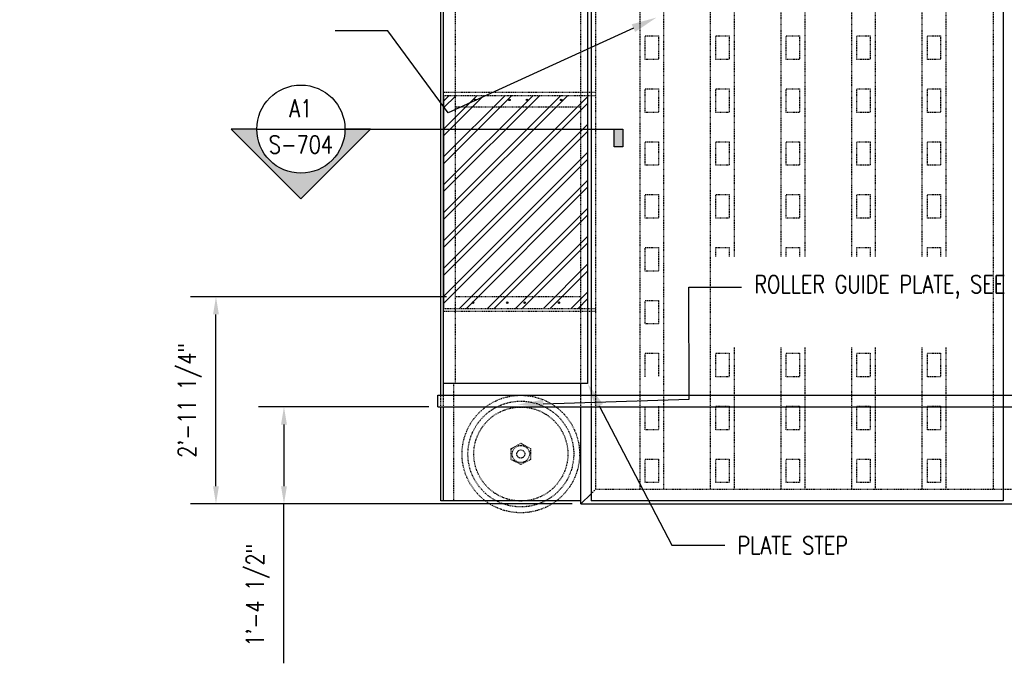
# Model space of a CAD drawing. Header units: inches. Extents: x -818 to 2842, y 66 to 289.
# Tile 2 of 8: x 539 to 706, y 66 to 176. Entities that reach past the tile are written whole.
import ezdxf
from ezdxf import colors
from ezdxf.entities.mleader import LeaderData, LeaderLine
from ezdxf.enums import TextEntityAlignment as Align
from ezdxf.math import Vec2, Vec3

# ---------------------------------------------------------------- set-up
doc = ezdxf.new("R2010")
doc.units = ezdxf.units.IN
doc.header["$MEASUREMENT"] = 0
doc.linetypes.add('Hidden 3_32_', pattern=[0.140625, 0.09375, -0.046875])
for name, color, linetype in [('A-DETL', 3, 'Continuous'), ('A-DETL-HDLN', 1, 'Hidden 3_32_'), ('A-DETL-THIN', 2, 'Continuous'), ('G-ANNO-SYMB', 2, 'Continuous'), ('G-ANNO-TEXT', 2, 'Continuous'), ('M-DETL-PATT', 1, 'Continuous'), ('S-ANNO-DIMS', 1, 'Continuous'), ('S-ANNO-SYMB', 2, 'Continuous'), ('S-ANNO-TEXT', 2, 'Continuous')]:
    doc.layers.add(name, color=color, linetype=linetype)
doc.styles.add('Annotative', font='romans.shx', dxfattribs={"width": 0.8, "height": 0.125})
doc.styles.add('Arial', font='romans.shx', dxfattribs={"width": 0.8})
doc.styles.add('ROMANS', font='romans.shx', dxfattribs={"width": 0.8})
doc.dimstyles.new('Annotative', dxfattribs={"dimscale": 0, "dimtxt": 0.125, "dimasz": 0.125, "dimexe": 0.18, "dimexo": 0.0625, "dimgap": 0.09, "dimtad": 1, "dimdec": 3, "dimzin": 3, "dimdsep": 46, "dimlunit": 4, "dimtxsty": 'Annotative', "dimcen": 0.09, "dimclrt": 2, "dimazin": 2, "dimtfac": 1, "dimtdec": 3, "dimtmove": 1, "dimatfit": 3, "dimfxl": 1, "dimtfill": 1, "dimfrac": 2, "dimtolj": 1, "dimtzin": 0, "dimarcsym": 0})

# ---------------------------------------------------------------- blocks, each defined once
blk = doc.blocks.new('*D33')
at = {"layer": 'Defpoints', "color": 0, "transparency": 16777216}
for p in [(572.04, 128.4), (612.77, 128.4), (594.7, 93.15)]:
    blk.add_point(p, dxfattribs=at)
at = {"layer": 'S-ANNO-DIMS', "color": 0, "lineweight": -2, "transparency": 16777216}
for p, q in [((611.27, 128.4), (567.72, 128.4)), ((572.04, 96.15), (572.04, 125.4)), ((593.2, 93.15), (567.72, 93.15))]:
    blk.add_line(p, q, dxfattribs=at)
at = {"layer": 'S-ANNO-DIMS', "color": 0, "transparency": 16777216}
for points in [[(571.54, 125.4), (572.54, 125.4), (572.04, 128.4)], [(571.54, 96.15), (572.54, 96.15), (572.04, 93.15)]]:
    blk.add_solid(points, dxfattribs=at)
at = {"layer": 'S-ANNO-DIMS', "color": 2, "lineweight": -3, "transparency": 16777216, "insert": (567.6, 110.77), "char_height": 3, "attachment_point": 5, "rotation": 90, "style": 'Annotative'}
blk.add_mtext('\\A1;2\'-11 1/4"', dxfattribs=at)
blk = doc.blocks.new('*D27')
at = {"layer": 'Defpoints', "color": 0, "transparency": 16777216}
for p in [(609.77, 109.65), (583.61, 93.15), (634.15, 93.15)]:
    blk.add_point(p, dxfattribs=at)
at = {"layer": 'S-ANNO-DIMS', "color": 0, "lineweight": -2, "transparency": 16777216}
for p, q in [((608.27, 109.65), (579.29, 109.65)), ((583.61, 106.65), (583.61, 96.15)), ((632.65, 93.15), (579.29, 93.15)), ((583.61, 66.03), (583.61, 93.15))]:
    blk.add_line(p, q, dxfattribs=at)
at = {"layer": 'S-ANNO-DIMS', "color": 0, "transparency": 16777216}
for points in [[(583.11, 106.65), (584.11, 106.65), (583.61, 109.65)], [(583.11, 96.15), (584.11, 96.15), (583.61, 93.15)]]:
    blk.add_solid(points, dxfattribs=at)
at = {"layer": 'S-ANNO-DIMS', "color": 2, "lineweight": -3, "transparency": 16777216, "insert": (579.16, 77.62), "char_height": 3, "attachment_point": 5, "rotation": 90, "style": 'Annotative', "bg_fill": 3, "box_fill_scale": 1.25, "bg_fill_color": 256, "bg_fill_true_color": 13158600, "bg_fill_transparency": 0}
blk.add_mtext('\\A1;1\'-4 1/2"', dxfattribs=at)
blk = doc.blocks.new('*U10')
at = {"lineweight": -3}
h = blk.add_hatch(color=256, dxfattribs=at)
edge = h.paths.add_edge_path()
edge.add_line((-0.3125, 0), (-0.4947, 0))
edge.add_line((-0.4947, 0), (0, -0.4947))
edge.add_line((0, -0.4947), (0.4947, 0))
edge.add_line((0.4947, 0), (0.3125, 0))
edge.add_arc((0, 0), 0.3125, 180, 360, ccw=False)
blk.add_hatch(color=256, dxfattribs=at).paths.add_polyline_path([(2.2206, 0), (2.2831, 0), (2.2831, -0.125), (2.2206, -0.125)])
for p, q in [((-0.3125, 0), (0.3125, 0)), ((0.4947, 0), (0, -0.4947)), ((0, -0.4947), (-0.4947, 0))]:
    blk.add_line(p, q, dxfattribs=at)
at = {"linetype": 'Continuous', "lineweight": -3}
blk.add_line((0.3125, 0), (2.2831, 0), dxfattribs=at)
at = {"lineweight": -3, "flags": 128}
blk.add_lwpolyline([(-0.3125, 0), (-0.4947, 0), (0, -0.4947), (0.4947, 0), (0.3125, 0, -1), (-0.3125, 0)], format="xyb", close=True, dxfattribs=at)
blk.add_lwpolyline([(2.2206, 0), (2.2831, 0), (2.2831, -0.125), (2.2206, -0.125), (2.2206, 0)], close=True, dxfattribs=at)
blk.add_lwpolyline([(-0.3125, -0.0156), (-0.3125, -0.0156)], dxfattribs=at)
blk.add_lwpolyline([(-0.3125, -0.0156), (-0.3125, -0.0156)], dxfattribs=at)
at = {"lineweight": -3}
blk.add_circle((0, 0), 0.3125, dxfattribs=at)
at = {"linetype": 'Continuous', "lineweight": -3, "style": 'Arial'}
blk.add_attdef('X#', text='', height=0.0938, dxfattribs=at).set_placement((0, 0.0469), align=Align.BOTTOM_CENTER)
blk.add_attdef('X-###', text='', height=0.0938, dxfattribs=at).set_placement((0, -0.0469), align=Align.TOP_CENTER)

msp = doc.modelspace()

# ---------------------------------------------------------------- hatches: boundary and pattern name
at = {"layer": 'M-DETL-PATT', "lineweight": -3}
h = msp.add_hatch(dxfattribs=at)
h.set_pattern_fill('FP_1', color=8, style=0, pattern_type=2)
h.set_pattern_definition([(45, (553.6207, 0), (-2.37588, 2.37588), []), (45, (553.6207, 3.6), (-2.37588, 2.37588), [])])
h.paths.add_polyline_path([(635.27132054, 126.39866312), (635.27132054, 162.64866312), (610.77132054, 162.64866312), (610.77132054, 126.39866312)])

# ---------------------------------------------------------------- linework, layer by layer
at = {"layer": 'A-DETL', "lineweight": -3}
for p, q in [((610.27132054, 111.64866312), (610.27132054, 248.39866312)), ((610.77132054, 111.64866312), (610.77132054, 247.89866312)), ((635.27132054, 247.89866312), (635.27132054, 113.64866312)), ((635.88944937, 247.89866312), (635.88944937, 111.64866312)), ((705.95194937, 247.89866312), (705.95194937, 93.64866312)), ((635.27132054, 113.64866312), (610.77132054, 113.64866312)), ((634.14632054, 111.64866312), (634.14632054, 113.64866312)), ((609.77132054, 111.64866312), (982.76444937, 111.64866312)), ((609.77132054, 109.64866312), (609.77132054, 111.64866312)), ((609.77132054, 109.64866312), (982.76444937, 109.64866312)), ((610.27132054, 93.64866312), (610.27132054, 109.64866312)), ((610.77132054, 93.64866312), (610.77132054, 109.64866312)), ((634.14632054, 93.14866312), (634.14632054, 109.64866312)), ((635.88944937, 109.64866312), (635.88944937, 93.64866312)), ((634.14632054, 93.64866312), (610.27132054, 93.64866312)), ((634.14632054, 93.14866312), (958.20194937, 93.14866312)), ((705.95194937, 93.64866312), (635.88944937, 93.64866312))]:
    msp.add_line(p, q, dxfattribs=at)
at = {"layer": 'A-DETL-HDLN', "lineweight": -3}
for p, q in [((634.14632054, 113.64866312), (634.14632054, 247.89866312)), ((636.64632054, 95.64866312), (636.64632054, 247.89866312)), ((612.77132054, 113.64866312), (612.77132054, 245.89866312)), ((644.20882054, 95.64866312), (644.20882054, 245.89866312)), ((648.20882054, 245.89866312), (648.20882054, 95.64866312)), ((656.20882054, 95.64866312), (656.20882054, 245.89866312)), ((660.20882054, 245.89866312), (660.20882054, 135.27190493)), ((668.20882054, 135.27190493), (668.20882054, 245.89866312)), ((672.20882054, 245.89866312), (672.20882054, 135.27190493)), ((680.20882054, 135.27190493), (680.20882054, 245.89866312)), ((684.20882054, 245.89866312), (684.20882054, 135.27190493)), ((692.20882054, 135.27190493), (692.20882054, 245.89866312)), ((696.20882054, 245.89866312), (696.20882054, 135.27190493)), ((704.32694937, 95.64866312), (704.32694937, 245.89866312)), ((645.08382054, 172.77190493), (647.33382054, 172.77190493)), ((645.08382054, 168.77190493), (645.08382054, 172.77190493)), ((647.33382054, 172.77190493), (647.33382054, 168.77190493)), ((657.08382054, 172.77190493), (659.33382054, 172.77190493)), ((657.08382054, 168.77190493), (657.08382054, 172.77190493)), ((659.33382054, 172.77190493), (659.33382054, 168.77190493)), ((669.08382054, 172.77190493), (671.33382054, 172.77190493)), ((669.08382054, 168.77190493), (669.08382054, 172.77190493)), ((671.33382054, 172.77190493), (671.33382054, 168.77190493)), ((681.08382054, 172.77190493), (683.33382054, 172.77190493)), ((681.08382054, 168.77190493), (681.08382054, 172.77190493)), ((683.33382054, 172.77190493), (683.33382054, 168.77190493)), ((693.08382054, 172.77190493), (695.33382054, 172.77190493)), ((693.08382054, 168.77190493), (693.08382054, 172.77190493)), ((695.33382054, 172.77190493), (695.33382054, 168.77190493)), ((647.33382054, 168.77190493), (645.08382054, 168.77190493)), ((659.33382054, 168.77190493), (657.08382054, 168.77190493)), ((671.33382054, 168.77190493), (669.08382054, 168.77190493)), ((683.33382054, 168.77190493), (681.08382054, 168.77190493)), ((695.33382054, 168.77190493), (693.08382054, 168.77190493)), ((636.64632054, 163.14866312), (610.77132054, 163.14866312)), ((610.77132054, 162.64866312), (636.64632054, 162.64866312)), ((645.08382054, 163.77190493), (647.33382054, 163.77190493)), ((645.08382054, 159.77190493), (645.08382054, 163.77190493)), ((647.33382054, 163.77190493), (647.33382054, 159.77190493)), ((657.08382054, 163.77190493), (659.33382054, 163.77190493)), ((657.08382054, 159.77190493), (657.08382054, 163.77190493)), ((659.33382054, 163.77190493), (659.33382054, 159.77190493)), ((669.08382054, 163.77190493), (671.33382054, 163.77190493)), ((669.08382054, 159.77190493), (669.08382054, 163.77190493)), ((671.33382054, 163.77190493), (671.33382054, 159.77190493)), ((681.08382054, 163.77190493), (683.33382054, 163.77190493)), ((681.08382054, 159.77190493), (681.08382054, 163.77190493)), ((683.33382054, 163.77190493), (683.33382054, 159.77190493)), ((693.08382054, 163.77190493), (695.33382054, 163.77190493)), ((693.08382054, 159.77190493), (693.08382054, 163.77190493)), ((695.33382054, 163.77190493), (695.33382054, 159.77190493)), ((634.14632054, 160.64866312), (612.77132054, 160.64866312)), ((647.33382054, 159.77190493), (645.08382054, 159.77190493)), ((659.33382054, 159.77190493), (657.08382054, 159.77190493)), ((671.33382054, 159.77190493), (669.08382054, 159.77190493)), ((683.33382054, 159.77190493), (681.08382054, 159.77190493)), ((695.33382054, 159.77190493), (693.08382054, 159.77190493)), ((645.08382054, 154.77190493), (647.33382054, 154.77190493)), ((645.08382054, 150.77190493), (645.08382054, 154.77190493)), ((647.33382054, 154.77190493), (647.33382054, 150.77190493)), ((657.08382054, 154.77190493), (659.33382054, 154.77190493)), ((657.08382054, 150.77190493), (657.08382054, 154.77190493)), ((659.33382054, 154.77190493), (659.33382054, 150.77190493)), ((669.08382054, 154.77190493), (671.33382054, 154.77190493)), ((669.08382054, 150.77190493), (669.08382054, 154.77190493)), ((671.33382054, 154.77190493), (671.33382054, 150.77190493)), ((681.08382054, 154.77190493), (683.33382054, 154.77190493)), ((681.08382054, 150.77190493), (681.08382054, 154.77190493)), ((683.33382054, 154.77190493), (683.33382054, 150.77190493)), ((693.08382054, 154.77190493), (695.33382054, 154.77190493)), ((693.08382054, 150.77190493), (693.08382054, 154.77190493)), ((695.33382054, 154.77190493), (695.33382054, 150.77190493)), ((647.33382054, 150.77190493), (645.08382054, 150.77190493)), ((659.33382054, 150.77190493), (657.08382054, 150.77190493)), ((671.33382054, 150.77190493), (669.08382054, 150.77190493)), ((683.33382054, 150.77190493), (681.08382054, 150.77190493)), ((695.33382054, 150.77190493), (693.08382054, 150.77190493)), ((645.08382054, 145.77190493), (647.33382054, 145.77190493)), ((645.08382054, 141.77190493), (645.08382054, 145.77190493)), ((647.33382054, 145.77190493), (647.33382054, 141.77190493)), ((657.08382054, 145.77190493), (659.33382054, 145.77190493)), ((657.08382054, 141.77190493), (657.08382054, 145.77190493)), ((659.33382054, 145.77190493), (659.33382054, 141.77190493)), ((669.08382054, 145.77190493), (671.33382054, 145.77190493)), ((669.08382054, 141.77190493), (669.08382054, 145.77190493)), ((671.33382054, 145.77190493), (671.33382054, 141.77190493)), ((681.08382054, 145.77190493), (683.33382054, 145.77190493)), ((681.08382054, 141.77190493), (681.08382054, 145.77190493)), ((683.33382054, 145.77190493), (683.33382054, 141.77190493)), ((693.08382054, 145.77190493), (695.33382054, 145.77190493)), ((693.08382054, 141.77190493), (693.08382054, 145.77190493)), ((695.33382054, 145.77190493), (695.33382054, 141.77190493)), ((647.33382054, 141.77190493), (645.08382054, 141.77190493)), ((659.33382054, 141.77190493), (657.08382054, 141.77190493)), ((671.33382054, 141.77190493), (669.08382054, 141.77190493)), ((683.33382054, 141.77190493), (681.08382054, 141.77190493)), ((695.33382054, 141.77190493), (693.08382054, 141.77190493)), ((645.08382054, 136.77190493), (647.33382054, 136.77190493)), ((645.08382054, 132.77190493), (645.08382054, 136.77190493)), ((647.33382054, 136.77190493), (647.33382054, 132.77190493)), ((657.08382054, 136.77190493), (659.33382054, 136.77190493)), ((657.08382054, 135.27190493), (657.08382054, 136.77190493)), ((659.33382054, 136.77190493), (659.33382054, 135.27190493)), ((669.08382054, 136.77190493), (671.33382054, 136.77190493)), ((669.08382054, 135.27190493), (669.08382054, 136.77190493)), ((671.33382054, 136.77190493), (671.33382054, 135.27190493)), ((681.08382054, 136.77190493), (683.33382054, 136.77190493)), ((681.08382054, 135.27190493), (681.08382054, 136.77190493)), ((683.33382054, 136.77190493), (683.33382054, 135.27190493)), ((693.08382054, 136.77190493), (695.33382054, 136.77190493)), ((693.08382054, 135.27190493), (693.08382054, 136.77190493)), ((695.33382054, 136.77190493), (695.33382054, 135.27190493)), ((647.33382054, 132.77190493), (645.08382054, 132.77190493)), ((634.14632054, 128.39866312), (612.77132054, 128.39866312)), ((645.08382054, 127.77190493), (647.33382054, 127.77190493)), ((645.08382054, 123.77190493), (645.08382054, 127.77190493)), ((647.33382054, 127.77190493), (647.33382054, 123.77190493)), ((610.77132054, 126.39866312), (636.64632054, 126.39866312)), ((636.64632054, 125.89866312), (610.77132054, 125.89866312)), ((647.33382054, 123.77190493), (645.08382054, 123.77190493)), ((660.20882054, 119.77190493), (660.20882054, 95.64866312)), ((668.20882054, 95.64866312), (668.20882054, 119.77190493)), ((672.20882054, 119.77190493), (672.20882054, 95.64866312)), ((680.20882054, 95.64866312), (680.20882054, 119.77190493)), ((684.20882054, 119.77190493), (684.20882054, 95.64866312)), ((692.20882054, 95.64866312), (692.20882054, 119.77190493)), ((696.20882054, 119.77190493), (696.20882054, 95.64866312)), ((645.08382054, 118.77190493), (647.33382054, 118.77190493)), ((645.08382054, 114.77190493), (645.08382054, 118.77190493)), ((647.33382054, 118.77190493), (647.33382054, 114.77190493)), ((657.08382054, 118.77190493), (659.33382054, 118.77190493)), ((657.08382054, 114.77190493), (657.08382054, 118.77190493)), ((659.33382054, 118.77190493), (659.33382054, 114.77190493)), ((669.08382054, 118.77190493), (671.33382054, 118.77190493)), ((669.08382054, 114.77190493), (669.08382054, 118.77190493)), ((671.33382054, 118.77190493), (671.33382054, 114.77190493)), ((681.08382054, 118.77190493), (683.33382054, 118.77190493)), ((681.08382054, 114.77190493), (681.08382054, 118.77190493)), ((683.33382054, 118.77190493), (683.33382054, 114.77190493)), ((693.08382054, 118.77190493), (695.33382054, 118.77190493)), ((693.08382054, 114.77190493), (693.08382054, 118.77190493)), ((695.33382054, 118.77190493), (695.33382054, 114.77190493)), ((659.33382054, 114.77190493), (657.08382054, 114.77190493)), ((671.33382054, 114.77190493), (669.08382054, 114.77190493)), ((683.33382054, 114.77190493), (681.08382054, 114.77190493)), ((695.33382054, 114.77190493), (693.08382054, 114.77190493)), ((612.52132054, 93.64866312), (612.52132054, 113.64866312)), ((610.27132054, 109.64866312), (610.27132054, 111.64866312)), ((610.77132054, 109.64866312), (610.77132054, 111.64866312)), ((634.14632054, 109.64866312), (634.14632054, 111.64866312)), ((635.88944937, 111.64866312), (635.88944937, 109.64866312)), ((645.08382054, 105.77190493), (645.08382054, 109.77190493)), ((647.33382054, 109.77190493), (647.33382054, 105.77190493)), ((657.08382054, 109.77190493), (659.33382054, 109.77190493)), ((657.08382054, 105.77190493), (657.08382054, 109.77190493)), ((659.33382054, 109.77190493), (659.33382054, 105.77190493)), ((669.08382054, 109.77190493), (671.33382054, 109.77190493)), ((669.08382054, 105.77190493), (669.08382054, 109.77190493)), ((671.33382054, 109.77190493), (671.33382054, 105.77190493)), ((681.08382054, 109.77190493), (683.33382054, 109.77190493)), ((681.08382054, 105.77190493), (681.08382054, 109.77190493)), ((683.33382054, 109.77190493), (683.33382054, 105.77190493)), ((693.08382054, 109.77190493), (695.33382054, 109.77190493)), ((693.08382054, 105.77190493), (693.08382054, 109.77190493)), ((695.33382054, 109.77190493), (695.33382054, 105.77190493)), ((647.33382054, 105.77190493), (645.08382054, 105.77190493)), ((659.33382054, 105.77190493), (657.08382054, 105.77190493)), ((671.33382054, 105.77190493), (669.08382054, 105.77190493)), ((683.33382054, 105.77190493), (681.08382054, 105.77190493)), ((695.33382054, 105.77190493), (693.08382054, 105.77190493)), ((622.28093842, 102.55704368), (623.91191302, 103.46492126)), ((622.28093842, 100.68283924), (622.28093842, 102.55704368)), ((623.91191302, 103.46492126), (625.54030816, 102.55704368)), ((625.54030816, 102.55704368), (625.54030816, 100.68283924)), ((623.88722383, 99.87527021), (622.28093842, 100.68283924)), ((625.54030816, 100.68283924), (623.88722383, 99.87527021)), ((645.08382054, 100.77190493), (647.33382054, 100.77190493)), ((645.08382054, 96.77190493), (645.08382054, 100.77190493)), ((647.33382054, 100.77190493), (647.33382054, 96.77190493)), ((657.08382054, 100.77190493), (659.33382054, 100.77190493)), ((657.08382054, 96.77190493), (657.08382054, 100.77190493)), ((659.33382054, 100.77190493), (659.33382054, 96.77190493)), ((669.08382054, 100.77190493), (671.33382054, 100.77190493)), ((669.08382054, 96.77190493), (669.08382054, 100.77190493)), ((671.33382054, 100.77190493), (671.33382054, 96.77190493)), ((681.08382054, 100.77190493), (683.33382054, 100.77190493)), ((681.08382054, 96.77190493), (681.08382054, 100.77190493)), ((683.33382054, 100.77190493), (683.33382054, 96.77190493)), ((693.08382054, 100.77190493), (695.33382054, 100.77190493)), ((693.08382054, 96.77190493), (693.08382054, 100.77190493)), ((695.33382054, 100.77190493), (695.33382054, 96.77190493)), ((636.64632054, 95.64866312), (635.88944937, 94.89179195)), ((636.64632054, 95.64866312), (955.70194937, 95.64866312)), ((647.33382054, 96.77190493), (645.08382054, 96.77190493)), ((659.33382054, 96.77190493), (657.08382054, 96.77190493)), ((671.33382054, 96.77190493), (669.08382054, 96.77190493)), ((683.33382054, 96.77190493), (681.08382054, 96.77190493)), ((695.33382054, 96.77190493), (693.08382054, 96.77190493))]:
    msp.add_line(p, q, dxfattribs=at)
for radius in [10, 9, 8, 1.46824815, 0.69157224]:
    msp.add_circle((623.91191302, 101.63725447), radius, dxfattribs=at)
at = {"layer": 'A-DETL-THIN', "lineweight": -3}
msp.add_line((610.77132054, 162.64866312), (610.77132054, 126.39866312), dxfattribs=at)
for centre in [(616.14632054, 161.89866312), (621.97965387, 161.89866312), (624.9379872, 161.89866312), (630.77132054, 161.89866312), (615.76245018, 127.38174967), (621.59578351, 127.38174967), (624.55411684, 127.38174967), (630.38745018, 127.38174967)]:
    msp.add_circle(centre, 0.125, dxfattribs=at)

# ---------------------------------------------------------------- block references
at = {"layer": 'G-ANNO-SYMB', "lineweight": -3}
ref = msp.add_blockref('*U10', (586.48445278, 156.9215019), dxfattribs=dict(at, xscale=24, yscale=24, zscale=24))
ref.add_attrib('X-###', 'S-704', dxfattribs={"layer": 'S-ANNO-SYMB', "color": 1, "linetype": 'Continuous', "lineweight": -2, "height": 3, "style": 'ROMANS', "width": 0.8}).set_placement((586.48445278, 155.79650415), align=Align.TOP_CENTER)
ref.add_attrib('X#', 'A1', dxfattribs={"layer": 'S-ANNO-TEXT', "color": 1, "linetype": 'Continuous', "lineweight": -2, "height": 3, "style": 'ROMANS', "width": 0.8}).set_placement((586.48445278, 158.04649965), align=Align.BOTTOM_CENTER)

# ---------------------------------------------------------------- dimensions: what is measured, and where the dimension line sits
at = {"layer": 'S-ANNO-DIMS', "lineweight": -3}
dim = msp.add_linear_dim(base=(572.04190581, 128.39866312), p1=(594.69753935, 93.14866312), p2=(612.77132054, 128.39866312), angle=90, dimstyle='Annotative', override={"dimpost": '\\X', "dimtfill": 0}, dxfattribs=at)
dim.commit()
dim.dimension.update_dxf_attribs({"geometry": '*D33', "text_midpoint": (567.59619152, 110.77366312)})

# ---------------------------------------------------------------- leaders
at = {"layer": 'A-DETL-THIN', "lineweight": -3}
ml = msp.add_multileader_mtext('Standard', dxfattribs=at)
ml.set_content('\\pxt3.2,6.4,9.6,12.8,16,19.2,22.4,25.6,28.8,32,35.2,38.4,41.6,44.8,48,51.2,54.4,57.6,60.8,64,67.2,70.4,73.6,76.8,80,83.2,86.4,89.6,92.8,96,99.2,102.4;{\\C256;PLATE STEP}', color=2, style='Annotative')
ml.set_leader_properties(color=1)
ml.build(insert=Vec2(0, 0))
ml.multileader.update_dxf_attribs({"dogleg_length": 0.375, "arrow_head_size": 4.32, "scale": 24})
ctx = ml.context
ctx.base_point, ctx.scale, ctx.char_height, ctx.arrow_head_size, ctx.landing_gap_size, ctx.plane_origin = Vec3(658.60748513, 86.10566177), 24, 3, 4.32, 2.16, Vec3(603.59570434, 43.85803352)
notes = []
notes.append((ctx, [(0, (1, 1, 0), (649.60748513, 86.10566177), (1, 0), 9, [(0, [(635.27132054, 113.64866312)], 0, [])])]))
ctx.mtext.insert, ctx.mtext.width, ctx.mtext.flow_direction = Vec3(660.76748513, 87.60566177), 75.7654719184, 5
at = {"layer": 'G-ANNO-TEXT', "lineweight": -3}
ml = msp.add_multileader_mtext('Standard', dxfattribs=at)
ml.set_content('{\\C256;INTERIOR EDGES OF STEEL DOOR FRAME AND STIFFENERS, SEE S-702}', color=2, style='Annotative')
ml.set_leader_properties(color=1)
ml.build(insert=Vec2(0, 0))
ml.multileader.update_dxf_attribs({"text_right_attachment_type": 3, "dogleg_length": 0.375, "arrow_head_size": 4.32, "scale": 24})
ctx = ml.context
ctx.base_point, ctx.scale, ctx.char_height, ctx.arrow_head_size, ctx.landing_gap_size, ctx.plane_origin = Vec3(542.83283129, 183.64155522), 24, 3, 4.32, 2.16, Vec3(518.96021063, 109.6242959)
ctx.right_attachment, ctx.text_align_type = 3, 2
notes.append((ctx, [(1, (1, 1, 0), (601.29568843, 173.64155522), (-1, 0), 9, [(1, [(646.99512092, 175.90442198), (611.5242307, 159.67613338)], 0, [])])]))
ctx.mtext.insert, ctx.mtext.width, ctx.mtext.alignment, ctx.mtext.flow_direction = Vec3(590.13568843, 185.42726951), 46.6063172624, 3, 5
for ctx, leaders in notes:
    for number, flags, end, landing, length, lines in leaders:
        leader = LeaderData()
        leader.index, (leader.has_last_leader_line, leader.has_dogleg_vector, leader.attachment_direction) = number, flags
        leader.last_leader_point, leader.dogleg_vector, leader.dogleg_length = Vec3(end), Vec3(landing), length
        for number, points, colour, breaks in lines:
            line = LeaderLine()
            line.index, line.vertices, line.color, line.breaks = number, Vec3.list(points), colors.encode_raw_color(colour), breaks
            leader.lines.append(line)
        ctx.leaders.append(leader)

# ---------------------------------------------------------------- next in the draw order: dimensions: what is measured, and where the dimension line sits
at = {"layer": 'S-ANNO-DIMS', "lineweight": -3}
dim = msp.add_linear_dim(base=(583.60978823, 93.14866312), p1=(609.77132054, 109.64866312), p2=(634.14632054, 93.14866312), angle=90, dimstyle='Annotative', override={"dimpost": '\\X'}, dxfattribs=at)
dim.commit()
dim.dimension.update_dxf_attribs({"geometry": '*D27', "text_midpoint": (586.35978823, 77.61775429), "dimtype": 160})

# ---------------------------------------------------------------- next in the draw order: linework, layer by layer
at = {"layer": 'A-DETL'}
msp.add_line((635.88944937, 94.89179195), (634.14632054, 93.14866312), dxfattribs=at)

# ---------------------------------------------------------------- next in the draw order: leaders
at = {"layer": 'G-ANNO-TEXT', "lineweight": -3}
ml = msp.add_multileader_mtext('Standard', dxfattribs=at)
ml.set_content('\\pxt3.2,6.4,9.6,12.8,16,19.2,22.4,25.6,28.8,32,35.2,38.4,41.6,44.8,48,51.2,54.4,57.6,60.8,64,67.2,70.4,73.6,76.8,80,83.2,86.4,89.6,92.8,96,99.2,102.4;{\\C256;ROLLER GUIDE PLATE, SEE DETAIL A4/S-506}', color=2, style='Annotative')
ml.set_leader_properties(color=1)
ml.build(insert=Vec2(0, 0))
ml.multileader.update_dxf_attribs({"dogleg_length": 0.375, "arrow_head_size": 4.32, "scale": 24})
ctx = ml.context
ctx.base_point, ctx.scale, ctx.char_height, ctx.arrow_head_size, ctx.landing_gap_size, ctx.plane_origin = Vec3(661.48248513, 130.02214634), 24, 3, 4.32, 2.16, Vec3(606.47070434, 100.26082351)
notes = []
notes.append((ctx, [(0, (1, 1, 0), (652.48248513, 130.02214634), (1, 0), 9, [(1, [(623.41245344, 110.06332014), (652.54787561, 110.98099164)], 0, [])])]))
ctx.mtext.insert, ctx.mtext.width, ctx.mtext.flow_direction = Vec3(663.64248513, 132.02214634), 47.4731799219, 5
for ctx, leaders in notes:
    for number, flags, end, landing, length, lines in leaders:
        leader = LeaderData()
        leader.index, (leader.has_last_leader_line, leader.has_dogleg_vector, leader.attachment_direction) = number, flags
        leader.last_leader_point, leader.dogleg_vector, leader.dogleg_length = Vec3(end), Vec3(landing), length
        for number, points, colour, breaks in lines:
            line = LeaderLine()
            line.index, line.vertices, line.color, line.breaks = number, Vec3.list(points), colors.encode_raw_color(colour), breaks
            leader.lines.append(line)
        ctx.leaders.append(leader)

doc.saveas('drawing.dxf')
